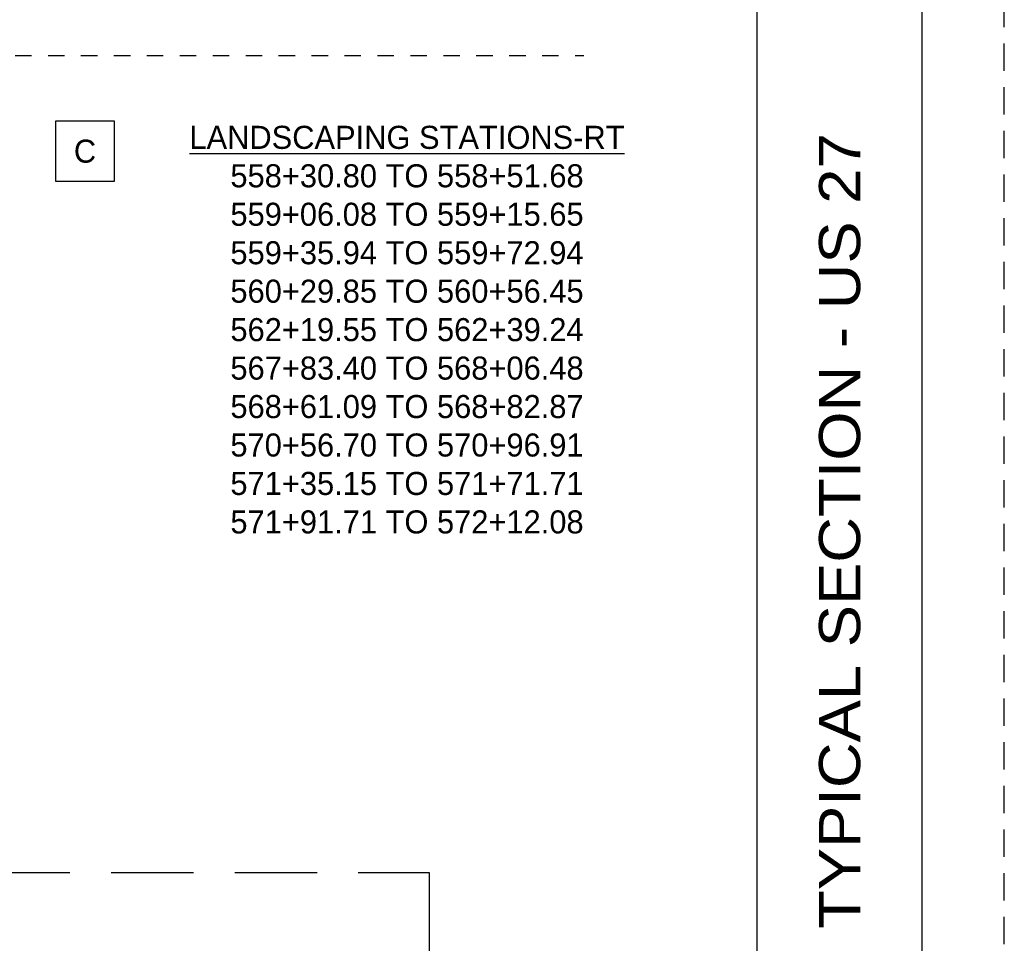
# Paper-space layout '113851GY001' of a CAD drawing. Header units: feet. Extents: x 0 to 55.7, y 0 to 22.
# Tile 14 of 21: x 28 to 34, y 10.8 to 16.4. Entities that reach past the tile are written whole.
import ezdxf
from ezdxf.enums import TextEntityAlignment as Align

# ---------------------------------------------------------------- set-up
doc = ezdxf.new("R2010")
doc.units = ezdxf.units.FT
doc.header["$MEASUREMENT"] = 0
for name, pattern in [('DASHED', [0.75, 0.5, -0.25]), ('OhDOT_USTN2', [0.11, 0.069, -0.041]), ('OhDOT_USTN3', [0.22, 0.165, -0.055])]:
    doc.linetypes.add(name, pattern=pattern)
for name, color, linetype in [('C-ANNO-TEXT', 7, 'Continuous'), ('SH_Border', 7, 'Continuous'), ('SH_Cut_Line', 7, 'OhDOT_USTN3'), ('SH_Data', 7, 'Continuous'), ('TX_P_1', 7, 'Continuous'), ('TX_P_20', 7, 'Continuous'), ('XS_X_Ground_Line', 3, 'OhDOT_USTN2')]:
    doc.layers.add(name, color=color, linetype=linetype)
doc.styles.add('Font 70-Main Title', font='txt', dxfattribs={"width": 1.15, "height": 0.25})
doc.styles.add('Slanted-Normal', font='font31.shx', dxfattribs={"height": 0.14})
doc.styles.add('Straight-Sub Title', font='font30.shx', dxfattribs={"height": 0.17})

# ---------------------------------------------------------------- blocks, each defined once
blk = doc.blocks.new('BLKWO')
at = {"layer": 'SH_Border', "color": 7, "linetype": 'Continuous'}
blk.add_line((32.5, 0.5), (32.5, 21.5), dxfattribs=at)
at = {"layer": 'SH_Border', "color": 7, "linetype": 'Continuous', "flags": 128}
blk.add_lwpolyline([(2, 21.5), (33.5, 21.5), (33.5, 0.5), (2, 0.5), (2, 21.5)], close=True, dxfattribs=at)
at = {"layer": 'SH_Cut_Line', "color": 7, "linetype": 'OhDOT_USTN3', "flags": 128}
blk.add_lwpolyline([(0, 0), (34, 0), (34, 22), (0, 22), (0, 0)], close=True, dxfattribs=at)
at = {"layer": 'SH_Data', "style": 'Font 70-Main Title', "width": 1.15}
for tag, p in [('TITLEAREA2M', (33, 13.2917)), ('TITLEAREA1', (33, 3.7917))]:
    blk.add_attdef(tag, text='', height=0.25, rotation=90, dxfattribs=at).set_placement(p, align=Align.MIDDLE_CENTER)
at = {"layer": 'SH_Data', "style": 'Straight-Sub Title'}
for tag, p in [('SHEETNO', (33.0203, 1.0031)), ('SHEETTOTAL', (33.0203, 0.6634))]:
    blk.add_attdef(tag, text='', height=0.17, dxfattribs=at).set_placement(p, align=Align.BOTTOM_CENTER)

psp = doc.layouts.new('113851GY001')

# ---------------------------------------------------------------- linework, layer by layer
at = {"layer": 'TX_P_1', "flags": 128}
psp.add_lwpolyline([(28.24182, 15.78067), (28.59578, 15.78067), (28.59578, 15.41226), (28.24182, 15.41226)], close=True, dxfattribs=at)
at = {"layer": 'TX_P_20', "linetype": 'DASHED'}
psp.add_lwpolyline([(23.32758, 15.17602), (23.32759, 11.22086), (30.50809, 11.22086), (30.50809, 9.08477)], dxfattribs=at)
at = {"layer": 'XS_X_Ground_Line'}
psp.add_lwpolyline([(27.39441, 16.17727), (31.44688, 16.17725)], dxfattribs=at)

# ---------------------------------------------------------------- block references
at = {"layer": 'C-ANNO-TEXT'}
ref = psp.add_blockref('BLKWO', (0, 0), dxfattribs=at)
ref.add_attrib('TITLEAREA2M', 'TYPICAL SECTION - US 27', dxfattribs={"layer": 'SH_Data', "height": 0.25, "rotation": 90, "style": 'Font 70-Main Title', "width": 1.15}).set_placement((33, 13.29167), align=Align.MIDDLE_CENTER)

# ---------------------------------------------------------------- texts
at = {"layer": 'SH_Data', "insert": (28.4188, 15.59647), "char_height": 0.14, "attachment_point": 5, "style": 'Slanted-Normal'}
psp.add_mtext_dynamic_manual_height_columns('C', width=0.5064558, gutter_width=1.5, heights=[0], dxfattribs=at)
at = {"layer": 'TX_P_20', "insert": (30.37374, 15.75125), "char_height": 0.14, "attachment_point": 2, "style": 'Slanted-Normal'}
psp.add_mtext_dynamic_manual_height_columns('{\\LLANDSCAPING STATIONS-RT\\P}558+30.80 TO 558+51.68\\P559+06.08 TO 559+15.65\\P559+35.94 TO 559+72.94\\P560+29.85 TO 560+56.45\\P562+19.55 TO 562+39.24\\P567+83.40 TO 568+06.48\\P568+61.09 TO 568+82.87\\P570+56.70 TO 570+96.91\\P571+35.15 TO 571+71.71\\P571+91.71 TO 572+12.08', width=2.9814, gutter_width=0.7, heights=[0], dxfattribs=at)

doc.saveas('drawing.dxf')
